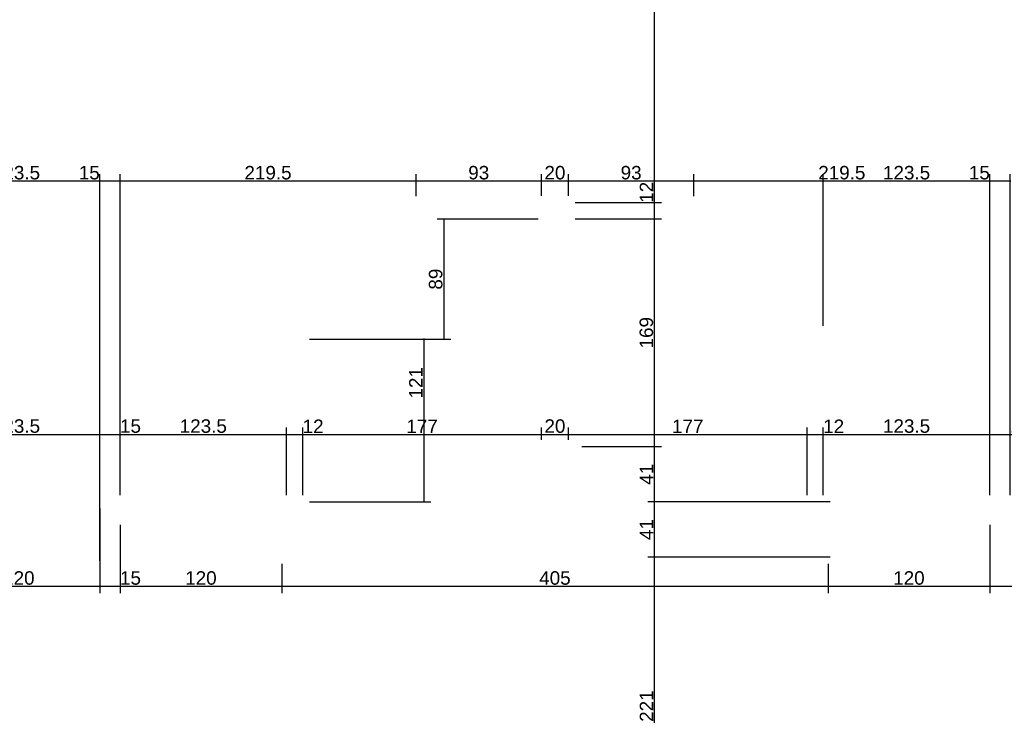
# Model space of a CAD drawing. Header units: millimetres. Extents: x 126553 to 403692, y -95821 to 38049.
# Tile 55 of 256: x 161480 to 162211, y -17840 to -17324. Entities that reach past the tile are written whole.
import ezdxf

# ---------------------------------------------------------------- set-up
doc = ezdxf.new("R2010")
doc.units = ezdxf.units.MM
doc.layers.add('11_wymiary', color=55, linetype='Continuous')
doc.layers.add('11_wymiary @ 50', color=55, linetype='Continuous')
doc.styles.add('11_RJ', font='arial.ttf')
doc.dimstyles.new('11_RJ (cc)', dxfattribs={"dimtxt": 0.2, "dimasz": 0.001, "dimexe": 0.1, "dimexo": 0.1, "dimgap": 0.02, "dimtad": 1, "dimdec": 1, "dimrnd": 0.5, "dimzin": 12, "dimdsep": 46, "dimtxsty": '11_RJ', "dimblk": 'OBLIQUE', "dimcen": 0, "dimdle": 0.01, "dimclrd": 256, "dimclre": 256, "dimclrt": 2, "dimazin": 3, "dimtfac": 1, "dimtdec": 1, "dimtofl": 0, "dimtmove": 0, "dimatfit": 3, "dimldrblk": 'DOT', "dimfxl": 1, "dimtolj": 1, "dimtzin": 13, "dimarcsym": 0})

# ---------------------------------------------------------------- blocks, each defined once
blk = doc.blocks.new('_Oblique')
at = {"color": 0, "linetype": 'ByBlock', "lineweight": -2}
blk.add_line((-0.5, -0.5), (0.5, 0.5), dxfattribs=at)
blk = doc.blocks.new('*D1680')
at = {"layer": '11_wymiary', "lineweight": -2, "transparency": 16777216}
for p, q in [((161415.87, -17631.67), (161540.37, -17631.67)), ((161416.37, -17725.51), (161416.37, -17626.67)), ((161539.87, -17725.51), (161539.87, -17626.67))]:
    blk.add_line(p, q, dxfattribs=at)
at = {"layer": 'Defpoints', "color": 0, "transparency": 16777216}
for p in [(161539.87, -17631.67), (161416.37, -17730.51), (161539.87, -17730.51)]:
    blk.add_point(p, dxfattribs=at)
at = {"layer": '11_wymiary', "lineweight": -2, "transparency": 16777216, "xscale": 0.05, "yscale": 0.05, "zscale": 0.05, "rotation": 180}
blk.add_blockref('_Oblique', (161416.37, -17631.67), dxfattribs=at)
at = {"layer": '11_wymiary', "lineweight": -2, "transparency": 16777216, "xscale": 0.05, "yscale": 0.05, "zscale": 0.05}
blk.add_blockref('_Oblique', (161539.87, -17631.67), dxfattribs=at)
at = {"layer": '11_wymiary', "color": 2, "transparency": 16777216, "insert": (161478.12, -17625.56), "char_height": 10, "attachment_point": 5, "style": '11_RJ'}
blk.add_mtext('\\A1;123.5', dxfattribs=at)
blk = doc.blocks.new('_Dot')
at = {"color": 0, "linetype": 'ByBlock', "lineweight": -2}
blk.add_line((-0.5, 0), (-1, 0), dxfattribs=at)
at = {"color": 0, "linetype": 'ByBlock', "const_width": 0.5}
blk.add_lwpolyline([(-0.25, 0, 1), (0.25, 0, 1)], format="xyb", close=True, dxfattribs=at)
blk = doc.blocks.new('*D1681')
at = {"layer": '11_wymiary', "lineweight": -2, "transparency": 16777216}
for p, q in [((161539.37, -17631.67), (161554.87, -17631.67)), ((161539.87, -17725.51), (161539.87, -17626.67)), ((161554.87, -17676.74), (161554.87, -17626.67)), ((161554.87, -17631.67), (161570.38, -17631.67))]:
    blk.add_line(p, q, dxfattribs=at)
at = {"layer": 'Defpoints', "color": 0, "transparency": 16777216}
for p in [(161554.87, -17631.67), (161554.87, -17681.74), (161539.87, -17730.51)]:
    blk.add_point(p, dxfattribs=at)
at = {"layer": '11_wymiary', "lineweight": -2, "transparency": 16777216, "xscale": 0.05, "yscale": 0.05, "zscale": 0.05, "rotation": 180}
blk.add_blockref('_Oblique', (161539.87, -17631.67), dxfattribs=at)
at = {"layer": '11_wymiary', "lineweight": -2, "transparency": 16777216, "xscale": 0.05, "yscale": 0.05, "zscale": 0.05}
blk.add_blockref('_Oblique', (161554.87, -17631.67), dxfattribs=at)
at = {"layer": '11_wymiary', "color": 2, "transparency": 16777216, "insert": (161562.65, -17625.56), "char_height": 10, "attachment_point": 5, "style": '11_RJ'}
blk.add_mtext('\\A1;15', dxfattribs=at)
blk = doc.blocks.new('*D1682')
at = {"layer": '11_wymiary', "lineweight": -2, "transparency": 16777216}
for p, q in [((161554.37, -17631.67), (161678.87, -17631.67)), ((161554.87, -17676.74), (161554.87, -17626.67)), ((161678.37, -17676.74), (161678.37, -17626.67))]:
    blk.add_line(p, q, dxfattribs=at)
at = {"layer": 'Defpoints', "color": 0, "transparency": 16777216}
for p in [(161678.37, -17631.67), (161554.87, -17681.74), (161678.37, -17681.74)]:
    blk.add_point(p, dxfattribs=at)
at = {"layer": '11_wymiary', "lineweight": -2, "transparency": 16777216, "xscale": 0.05, "yscale": 0.05, "zscale": 0.05, "rotation": 180}
blk.add_blockref('_Oblique', (161554.87, -17631.67), dxfattribs=at)
at = {"layer": '11_wymiary', "lineweight": -2, "transparency": 16777216, "xscale": 0.05, "yscale": 0.05, "zscale": 0.05}
blk.add_blockref('_Oblique', (161678.37, -17631.67), dxfattribs=at)
at = {"layer": '11_wymiary', "color": 2, "transparency": 16777216, "insert": (161616.62, -17625.56), "char_height": 10, "attachment_point": 5, "style": '11_RJ'}
blk.add_mtext('\\A1;123.5', dxfattribs=at)
blk = doc.blocks.new('*D1683')
at = {"layer": '11_wymiary', "lineweight": -2, "transparency": 16777216}
for p, q in [((161677.87, -17631.67), (161690.37, -17631.67)), ((161678.37, -17676.74), (161678.37, -17626.67)), ((161690.37, -17676.74), (161690.37, -17626.67)), ((161690.37, -17631.67), (161705.7, -17631.67))]:
    blk.add_line(p, q, dxfattribs=at)
at = {"layer": 'Defpoints', "color": 0, "transparency": 16777216}
for p in [(161690.37, -17631.67), (161678.37, -17681.74), (161690.37, -17681.74)]:
    blk.add_point(p, dxfattribs=at)
at = {"layer": '11_wymiary', "lineweight": -2, "transparency": 16777216, "xscale": 0.05, "yscale": 0.05, "zscale": 0.05, "rotation": 180}
blk.add_blockref('_Oblique', (161678.37, -17631.67), dxfattribs=at)
at = {"layer": '11_wymiary', "lineweight": -2, "transparency": 16777216, "xscale": 0.05, "yscale": 0.05, "zscale": 0.05}
blk.add_blockref('_Oblique', (161690.37, -17631.67), dxfattribs=at)
at = {"layer": '11_wymiary', "color": 2, "transparency": 16777216, "insert": (161698.06, -17625.65), "char_height": 10, "attachment_point": 5, "style": '11_RJ'}
blk.add_mtext('\\A1;12', dxfattribs=at)
blk = doc.blocks.new('*D1684')
at = {"layer": '11_wymiary', "lineweight": -2, "transparency": 16777216}
for p, q in [((161886.87, -17631.67), (162064.87, -17631.67)), ((161887.37, -17635.74), (161887.37, -17626.67)), ((162064.37, -17676.74), (162064.37, -17626.67))]:
    blk.add_line(p, q, dxfattribs=at)
at = {"layer": 'Defpoints', "color": 0, "transparency": 16777216}
for p in [(162064.37, -17631.67), (161887.37, -17640.74), (162064.37, -17681.74)]:
    blk.add_point(p, dxfattribs=at)
at = {"layer": '11_wymiary', "lineweight": -2, "transparency": 16777216, "xscale": 0.05, "yscale": 0.05, "zscale": 0.05, "rotation": 180}
blk.add_blockref('_Oblique', (161887.37, -17631.67), dxfattribs=at)
at = {"layer": '11_wymiary', "lineweight": -2, "transparency": 16777216, "xscale": 0.05, "yscale": 0.05, "zscale": 0.05}
blk.add_blockref('_Oblique', (162064.37, -17631.67), dxfattribs=at)
at = {"layer": '11_wymiary', "color": 2, "transparency": 16777216, "insert": (161975.87, -17625.65), "char_height": 10, "attachment_point": 5, "style": '11_RJ'}
blk.add_mtext('\\A1;177', dxfattribs=at)
blk = doc.blocks.new('*D1685')
at = {"layer": '11_wymiary', "lineweight": -2, "transparency": 16777216}
for p, q in [((162063.87, -17631.67), (162076.37, -17631.67)), ((162064.37, -17676.74), (162064.37, -17626.67)), ((162076.37, -17676.74), (162076.37, -17626.67)), ((162076.37, -17631.67), (162091.7, -17631.67))]:
    blk.add_line(p, q, dxfattribs=at)
at = {"layer": 'Defpoints', "color": 0, "transparency": 16777216}
for p in [(162076.37, -17631.67), (162064.37, -17681.74), (162076.37, -17681.74)]:
    blk.add_point(p, dxfattribs=at)
at = {"layer": '11_wymiary', "lineweight": -2, "transparency": 16777216, "xscale": 0.05, "yscale": 0.05, "zscale": 0.05, "rotation": 180}
blk.add_blockref('_Oblique', (162064.37, -17631.67), dxfattribs=at)
at = {"layer": '11_wymiary', "lineweight": -2, "transparency": 16777216, "xscale": 0.05, "yscale": 0.05, "zscale": 0.05}
blk.add_blockref('_Oblique', (162076.37, -17631.67), dxfattribs=at)
at = {"layer": '11_wymiary', "color": 2, "transparency": 16777216, "insert": (162084.06, -17625.65), "char_height": 10, "attachment_point": 5, "style": '11_RJ'}
blk.add_mtext('\\A1;12', dxfattribs=at)
blk = doc.blocks.new('*D1686')
at = {"layer": '11_wymiary', "lineweight": -2, "transparency": 16777216}
for p, q in [((162075.87, -17631.67), (162200.37, -17631.67)), ((162076.37, -17676.74), (162076.37, -17626.67)), ((162199.87, -17676.74), (162199.87, -17626.67))]:
    blk.add_line(p, q, dxfattribs=at)
at = {"layer": 'Defpoints', "color": 0, "transparency": 16777216}
for p in [(162199.87, -17631.67), (162076.37, -17681.74), (162199.87, -17681.74)]:
    blk.add_point(p, dxfattribs=at)
at = {"layer": '11_wymiary', "lineweight": -2, "transparency": 16777216, "xscale": 0.05, "yscale": 0.05, "zscale": 0.05, "rotation": 180}
blk.add_blockref('_Oblique', (162076.37, -17631.67), dxfattribs=at)
at = {"layer": '11_wymiary', "lineweight": -2, "transparency": 16777216, "xscale": 0.05, "yscale": 0.05, "zscale": 0.05}
blk.add_blockref('_Oblique', (162199.87, -17631.67), dxfattribs=at)
at = {"layer": '11_wymiary', "color": 2, "transparency": 16777216, "insert": (162138.12, -17625.56), "char_height": 10, "attachment_point": 5, "style": '11_RJ'}
blk.add_mtext('\\A1;123.5', dxfattribs=at)
blk = doc.blocks.new('*D1687')
at = {"layer": '11_wymiary', "lineweight": -2, "transparency": 16777216}
for p, q in [((162199.37, -17631.67), (162214.87, -17631.67)), ((162199.87, -17676.74), (162199.87, -17626.67)), ((162214.87, -17676.74), (162214.87, -17626.67)), ((162214.87, -17631.67), (162230.38, -17631.67))]:
    blk.add_line(p, q, dxfattribs=at)
at = {"layer": 'Defpoints', "color": 0, "transparency": 16777216}
for p in [(162214.87, -17631.67), (162199.87, -17681.74), (162214.87, -17681.74)]:
    blk.add_point(p, dxfattribs=at)
at = {"layer": '11_wymiary', "lineweight": -2, "transparency": 16777216, "xscale": 0.05, "yscale": 0.05, "zscale": 0.05, "rotation": 180}
blk.add_blockref('_Oblique', (162199.87, -17631.67), dxfattribs=at)
at = {"layer": '11_wymiary', "lineweight": -2, "transparency": 16777216, "xscale": 0.05, "yscale": 0.05, "zscale": 0.05}
blk.add_blockref('_Oblique', (162214.87, -17631.67), dxfattribs=at)
at = {"layer": '11_wymiary', "color": 2, "transparency": 16777216, "insert": (162222.65, -17625.56), "char_height": 10, "attachment_point": 5, "style": '11_RJ'}
blk.add_mtext('\\A1;15', dxfattribs=at)
blk = doc.blocks.new('*D794')
at = {"layer": '11_wymiary', "lineweight": -2, "transparency": 16777216}
for p, q in [((161539.87, -17686.74), (161539.87, -17749.36)), ((161419.87, -17727.74), (161419.87, -17749.36)), ((161419.37, -17744.36), (161540.37, -17744.36))]:
    blk.add_line(p, q, dxfattribs=at)
at = {"layer": 'Defpoints', "color": 0, "transparency": 16777216}
for p in [(161539.87, -17681.74), (161419.87, -17722.74), (161539.87, -17744.36)]:
    blk.add_point(p, dxfattribs=at)
at = {"layer": '11_wymiary', "lineweight": -2, "transparency": 16777216, "xscale": 0.05, "yscale": 0.05, "zscale": 0.05, "rotation": 180}
blk.add_blockref('_Oblique', (161419.87, -17744.36), dxfattribs=at)
at = {"layer": '11_wymiary', "lineweight": -2, "transparency": 16777216, "xscale": 0.05, "yscale": 0.05, "zscale": 0.05}
blk.add_blockref('_Oblique', (161539.87, -17744.36), dxfattribs=at)
at = {"layer": '11_wymiary', "color": 2, "transparency": 16777216, "insert": (161479.87, -17738.25), "char_height": 10, "attachment_point": 5, "style": '11_RJ'}
blk.add_mtext('\\A1;120', dxfattribs=at)
blk = doc.blocks.new('*D795')
at = {"layer": '11_wymiary', "lineweight": -2, "transparency": 16777216}
for p, q in [((161539.87, -17686.74), (161539.87, -17749.36)), ((161554.87, -17698.74), (161554.87, -17749.36)), ((161539.37, -17744.36), (161554.87, -17744.36)), ((161554.87, -17744.36), (161570.38, -17744.36))]:
    blk.add_line(p, q, dxfattribs=at)
at = {"layer": 'Defpoints', "color": 0, "transparency": 16777216}
for p in [(161539.87, -17681.74), (161554.87, -17693.74), (161554.87, -17744.36)]:
    blk.add_point(p, dxfattribs=at)
at = {"layer": '11_wymiary', "lineweight": -2, "transparency": 16777216, "xscale": 0.05, "yscale": 0.05, "zscale": 0.05, "rotation": 180}
blk.add_blockref('_Oblique', (161539.87, -17744.36), dxfattribs=at)
at = {"layer": '11_wymiary', "lineweight": -2, "transparency": 16777216, "xscale": 0.05, "yscale": 0.05, "zscale": 0.05}
blk.add_blockref('_Oblique', (161554.87, -17744.36), dxfattribs=at)
at = {"layer": '11_wymiary', "color": 2, "transparency": 16777216, "insert": (161562.65, -17738.25), "char_height": 10, "attachment_point": 5, "style": '11_RJ'}
blk.add_mtext('\\A1;15', dxfattribs=at)
blk = doc.blocks.new('*D796')
at = {"layer": '11_wymiary', "lineweight": -2, "transparency": 16777216}
for p, q in [((161554.87, -17698.74), (161554.87, -17749.36)), ((161674.87, -17727.74), (161674.87, -17749.36)), ((161554.37, -17744.36), (161675.37, -17744.36))]:
    blk.add_line(p, q, dxfattribs=at)
at = {"layer": 'Defpoints', "color": 0, "transparency": 16777216}
for p in [(161554.87, -17693.74), (161674.87, -17722.74), (161674.87, -17744.36)]:
    blk.add_point(p, dxfattribs=at)
at = {"layer": '11_wymiary', "lineweight": -2, "transparency": 16777216, "xscale": 0.05, "yscale": 0.05, "zscale": 0.05, "rotation": 180}
blk.add_blockref('_Oblique', (161554.87, -17744.36), dxfattribs=at)
at = {"layer": '11_wymiary', "lineweight": -2, "transparency": 16777216, "xscale": 0.05, "yscale": 0.05, "zscale": 0.05}
blk.add_blockref('_Oblique', (161674.87, -17744.36), dxfattribs=at)
at = {"layer": '11_wymiary', "color": 2, "transparency": 16777216, "insert": (161614.87, -17738.25), "char_height": 10, "attachment_point": 5, "style": '11_RJ'}
blk.add_mtext('\\A1;120', dxfattribs=at)
blk = doc.blocks.new('*D797')
at = {"layer": '11_wymiary', "lineweight": -2, "transparency": 16777216}
for p, q in [((161674.87, -17727.74), (161674.87, -17749.36)), ((162079.87, -17727.74), (162079.87, -17749.36)), ((161674.37, -17744.36), (162080.37, -17744.36))]:
    blk.add_line(p, q, dxfattribs=at)
at = {"layer": 'Defpoints', "color": 0, "transparency": 16777216}
for p in [(161674.87, -17722.74), (162079.87, -17722.74), (162079.87, -17744.36)]:
    blk.add_point(p, dxfattribs=at)
at = {"layer": '11_wymiary', "lineweight": -2, "transparency": 16777216, "xscale": 0.05, "yscale": 0.05, "zscale": 0.05, "rotation": 180}
blk.add_blockref('_Oblique', (161674.87, -17744.36), dxfattribs=at)
at = {"layer": '11_wymiary', "lineweight": -2, "transparency": 16777216, "xscale": 0.05, "yscale": 0.05, "zscale": 0.05}
blk.add_blockref('_Oblique', (162079.87, -17744.36), dxfattribs=at)
at = {"layer": '11_wymiary', "color": 2, "transparency": 16777216, "insert": (161877.37, -17738.25), "char_height": 10, "attachment_point": 5, "style": '11_RJ'}
blk.add_mtext('\\A1;405', dxfattribs=at)
blk = doc.blocks.new('*D798')
at = {"layer": '11_wymiary', "lineweight": -2, "transparency": 16777216}
for p, q in [((162199.87, -17698.74), (162199.87, -17749.36)), ((162079.87, -17727.74), (162079.87, -17749.36)), ((162079.37, -17744.36), (162200.37, -17744.36))]:
    blk.add_line(p, q, dxfattribs=at)
at = {"layer": 'Defpoints', "color": 0, "transparency": 16777216}
for p in [(162199.87, -17693.74), (162079.87, -17722.74), (162199.87, -17744.36)]:
    blk.add_point(p, dxfattribs=at)
at = {"layer": '11_wymiary', "lineweight": -2, "transparency": 16777216, "xscale": 0.05, "yscale": 0.05, "zscale": 0.05, "rotation": 180}
blk.add_blockref('_Oblique', (162079.87, -17744.36), dxfattribs=at)
at = {"layer": '11_wymiary', "lineweight": -2, "transparency": 16777216, "xscale": 0.05, "yscale": 0.05, "zscale": 0.05}
blk.add_blockref('_Oblique', (162199.87, -17744.36), dxfattribs=at)
at = {"layer": '11_wymiary', "color": 2, "transparency": 16777216, "insert": (162139.87, -17738.25), "char_height": 10, "attachment_point": 5, "style": '11_RJ'}
blk.add_mtext('\\A1;120', dxfattribs=at)
blk = doc.blocks.new('*D799')
at = {"layer": '11_wymiary', "lineweight": -2, "transparency": 16777216}
for p, q in [((162199.87, -17698.74), (162199.87, -17749.36)), ((162217.37, -17698.74), (162217.37, -17749.36)), ((162199.37, -17744.36), (162217.37, -17744.36)), ((162217.37, -17744.36), (162244.53, -17744.36))]:
    blk.add_line(p, q, dxfattribs=at)
at = {"layer": 'Defpoints', "color": 0, "transparency": 16777216}
for p in [(162199.87, -17693.74), (162217.37, -17693.74), (162217.37, -17744.36)]:
    blk.add_point(p, dxfattribs=at)
at = {"layer": '11_wymiary', "lineweight": -2, "transparency": 16777216, "xscale": 0.05, "yscale": 0.05, "zscale": 0.05, "rotation": 180}
blk.add_blockref('_Oblique', (162199.87, -17744.36), dxfattribs=at)
at = {"layer": '11_wymiary', "lineweight": -2, "transparency": 16777216, "xscale": 0.05, "yscale": 0.05, "zscale": 0.05}
blk.add_blockref('_Oblique', (162217.37, -17744.36), dxfattribs=at)
at = {"layer": '11_wymiary', "color": 2, "transparency": 16777216, "insert": (162230.97, -17738.25), "char_height": 10, "attachment_point": 5, "style": '11_RJ'}
blk.add_mtext('\\A1;17.5', dxfattribs=at)
blk = doc.blocks.new('*D1053')
at = {"layer": '11_wymiary', "lineweight": -2, "transparency": 16777216}
for p, q in [((162081.37, -17722.74), (161946.32, -17722.74)), ((161951.32, -17944.24), (161951.32, -17722.24)), ((161975.57, -17943.74), (161946.32, -17943.74))]:
    blk.add_line(p, q, dxfattribs=at)
at = {"layer": 'Defpoints', "color": 0, "transparency": 16777216}
for p in [(161951.32, -17722.74), (162086.37, -17722.74), (161980.57, -17943.74)]:
    blk.add_point(p, dxfattribs=at)
at = {"layer": '11_wymiary', "lineweight": -2, "transparency": 16777216, "xscale": 0.05, "yscale": 0.05, "zscale": 0.05}
for p, rotation in [((161951.32, -17722.74), 90), ((161951.32, -17943.74), 270)]:
    blk.add_blockref('_Oblique', p, dxfattribs=dict(at, rotation=rotation))
at = {"layer": '11_wymiary', "color": 2, "transparency": 16777216, "insert": (161945.3, -17833.24), "char_height": 10, "attachment_point": 5, "rotation": 90, "style": '11_RJ'}
blk.add_mtext('\\A1;221', dxfattribs=at)
blk = doc.blocks.new('*D1054')
at = {"layer": '11_wymiary', "lineweight": -2, "transparency": 16777216}
for p, q in [((162081.37, -17681.74), (161946.32, -17681.74)), ((161951.32, -17723.24), (161951.32, -17681.24)), ((162081.37, -17722.74), (161946.32, -17722.74))]:
    blk.add_line(p, q, dxfattribs=at)
at = {"layer": 'Defpoints', "color": 0, "transparency": 16777216}
for p in [(161951.32, -17681.74), (162086.37, -17681.74), (162086.37, -17722.74)]:
    blk.add_point(p, dxfattribs=at)
at = {"layer": '11_wymiary', "lineweight": -2, "transparency": 16777216, "xscale": 0.05, "yscale": 0.05, "zscale": 0.05}
for p, rotation in [((161951.32, -17681.74), 90), ((161951.32, -17722.74), 270)]:
    blk.add_blockref('_Oblique', p, dxfattribs=dict(at, rotation=rotation))
at = {"layer": '11_wymiary', "color": 2, "transparency": 16777216, "insert": (161945.3, -17702.24), "char_height": 10, "attachment_point": 5, "rotation": 90, "style": '11_RJ'}
blk.add_mtext('\\A1;41', dxfattribs=at)
blk = doc.blocks.new('*D1055')
at = {"layer": '11_wymiary', "lineweight": -2, "transparency": 16777216}
for p, q in [((161897.37, -17640.74), (161956.32, -17640.74)), ((161951.32, -17682.24), (161951.32, -17640.24)), ((162081.37, -17681.74), (161946.32, -17681.74))]:
    blk.add_line(p, q, dxfattribs=at)
at = {"layer": 'Defpoints', "color": 0, "transparency": 16777216}
for p in [(161892.37, -17640.74), (161951.32, -17640.74), (162086.37, -17681.74)]:
    blk.add_point(p, dxfattribs=at)
at = {"layer": '11_wymiary', "lineweight": -2, "transparency": 16777216, "xscale": 0.05, "yscale": 0.05, "zscale": 0.05}
for p, rotation in [((161951.32, -17640.74), 90), ((161951.32, -17681.74), 270)]:
    blk.add_blockref('_Oblique', p, dxfattribs=dict(at, rotation=rotation))
at = {"layer": '11_wymiary', "color": 2, "transparency": 16777216, "insert": (161945.3, -17661.24), "char_height": 10, "attachment_point": 5, "rotation": 90, "style": '11_RJ'}
blk.add_mtext('\\A1;41', dxfattribs=at)
blk = doc.blocks.new('*D1056')
at = {"layer": '11_wymiary', "lineweight": -2, "transparency": 16777216}
for p, q in [((161951.32, -17641.24), (161951.32, -17471.24)), ((161892.37, -17471.74), (161956.32, -17471.74)), ((161897.37, -17640.74), (161956.32, -17640.74))]:
    blk.add_line(p, q, dxfattribs=at)
at = {"layer": 'Defpoints', "color": 0, "transparency": 16777216}
for p in [(161887.37, -17471.74), (161951.32, -17471.74), (161892.37, -17640.74)]:
    blk.add_point(p, dxfattribs=at)
at = {"layer": '11_wymiary', "lineweight": -2, "transparency": 16777216, "xscale": 0.05, "yscale": 0.05, "zscale": 0.05}
for p, rotation in [((161951.32, -17471.74), 90), ((161951.32, -17640.74), 270)]:
    blk.add_blockref('_Oblique', p, dxfattribs=dict(at, rotation=rotation))
at = {"layer": '11_wymiary', "color": 2, "transparency": 16777216, "insert": (161945.21, -17556.24), "char_height": 10, "attachment_point": 5, "rotation": 90, "style": '11_RJ'}
blk.add_mtext('\\A1;169', dxfattribs=at)
blk = doc.blocks.new('*D1057')
at = {"layer": '11_wymiary', "lineweight": -2, "transparency": 16777216}
for p, q in [((161951.32, -17459.74), (161951.32, -17444.41)), ((161892.37, -17459.74), (161956.32, -17459.74)), ((161951.32, -17472.24), (161951.32, -17459.74)), ((161892.37, -17471.74), (161956.32, -17471.74))]:
    blk.add_line(p, q, dxfattribs=at)
at = {"layer": 'Defpoints', "color": 0, "transparency": 16777216}
for p in [(161887.37, -17459.74), (161951.32, -17459.74), (161887.37, -17471.74)]:
    blk.add_point(p, dxfattribs=at)
at = {"layer": '11_wymiary', "lineweight": -2, "transparency": 16777216, "xscale": 0.05, "yscale": 0.05, "zscale": 0.05}
for p, rotation in [((161951.32, -17459.74), 90), ((161951.32, -17471.74), 270)]:
    blk.add_blockref('_Oblique', p, dxfattribs=dict(at, rotation=rotation))
at = {"layer": '11_wymiary', "color": 2, "transparency": 16777216, "insert": (161945.3, -17452.05), "char_height": 10, "attachment_point": 5, "rotation": 90, "style": '11_RJ'}
blk.add_mtext('\\A1;12', dxfattribs=at)
blk = doc.blocks.new('*D1058')
at = {"layer": '11_wymiary', "lineweight": -2, "transparency": 16777216}
for p, q in [((161897.37, -17090.74), (161956.32, -17090.74)), ((161951.32, -17460.24), (161951.32, -17090.24)), ((161892.37, -17459.74), (161956.32, -17459.74))]:
    blk.add_line(p, q, dxfattribs=at)
at = {"layer": 'Defpoints', "color": 0, "transparency": 16777216}
for p in [(161892.37, -17090.74), (161951.32, -17090.74), (161887.37, -17459.74)]:
    blk.add_point(p, dxfattribs=at)
at = {"layer": '11_wymiary', "lineweight": -2, "transparency": 16777216, "xscale": 0.05, "yscale": 0.05, "zscale": 0.05}
for p, rotation in [((161951.32, -17090.74), 90), ((161951.32, -17459.74), 270)]:
    blk.add_blockref('_Oblique', p, dxfattribs=dict(at, rotation=rotation))
at = {"layer": '11_wymiary', "color": 2, "transparency": 16777216, "insert": (161945.21, -17275.24), "char_height": 10, "attachment_point": 5, "rotation": 90, "style": '11_RJ'}
blk.add_mtext('\\A1;369', dxfattribs=at)
blk = doc.blocks.new('*D1117')
at = {"layer": '11_wymiary', "lineweight": -2, "transparency": 16777216}
for p, q in [((162199.87, -17676.74), (162199.87, -17438.7)), ((162214.87, -17676.74), (162214.87, -17438.7)), ((162199.87, -17443.7), (162184.36, -17443.7)), ((162215.37, -17443.7), (162199.87, -17443.7))]:
    blk.add_line(p, q, dxfattribs=at)
at = {"layer": 'Defpoints', "color": 0, "transparency": 16777216}
for p in [(162199.87, -17443.7), (162199.87, -17681.74), (162214.87, -17681.74)]:
    blk.add_point(p, dxfattribs=at)
at = {"layer": '11_wymiary', "lineweight": -2, "transparency": 16777216, "xscale": 0.05, "yscale": 0.05, "zscale": 0.05, "rotation": 180}
blk.add_blockref('_Oblique', (162199.87, -17443.7), dxfattribs=at)
at = {"layer": '11_wymiary', "lineweight": -2, "transparency": 16777216, "xscale": 0.05, "yscale": 0.05, "zscale": 0.05}
blk.add_blockref('_Oblique', (162214.87, -17443.7), dxfattribs=at)
at = {"layer": '11_wymiary', "color": 2, "transparency": 16777216, "insert": (162192.09, -17437.59), "char_height": 10, "attachment_point": 5, "style": '11_RJ'}
blk.add_mtext('\\A1;15', dxfattribs=at)
blk = doc.blocks.new('*D1118')
at = {"layer": '11_wymiary', "lineweight": -2, "transparency": 16777216}
for p, q in [((161887.37, -17454.74), (161887.37, -17438.7)), ((161980.37, -17455.02), (161980.37, -17438.7)), ((161980.87, -17443.7), (161886.87, -17443.7))]:
    blk.add_line(p, q, dxfattribs=at)
at = {"layer": 'Defpoints', "color": 0, "transparency": 16777216}
for p in [(161887.37, -17443.7), (161887.37, -17459.74), (161980.37, -17460.02)]:
    blk.add_point(p, dxfattribs=at)
at = {"layer": '11_wymiary', "lineweight": -2, "transparency": 16777216, "xscale": 0.05, "yscale": 0.05, "zscale": 0.05, "rotation": 180}
blk.add_blockref('_Oblique', (161887.37, -17443.7), dxfattribs=at)
at = {"layer": '11_wymiary', "lineweight": -2, "transparency": 16777216, "xscale": 0.05, "yscale": 0.05, "zscale": 0.05}
blk.add_blockref('_Oblique', (161980.37, -17443.7), dxfattribs=at)
at = {"layer": '11_wymiary', "color": 2, "transparency": 16777216, "insert": (161933.87, -17437.59), "char_height": 10, "attachment_point": 5, "style": '11_RJ'}
blk.add_mtext('\\A1;93', dxfattribs=at)
blk = doc.blocks.new('*D1119')
at = {"layer": '11_wymiary', "lineweight": -2, "transparency": 16777216}
for p, q in [((161867.37, -17454.74), (161867.37, -17438.7)), ((161887.37, -17454.74), (161887.37, -17438.7)), ((161887.87, -17443.7), (161866.87, -17443.7))]:
    blk.add_line(p, q, dxfattribs=at)
at = {"layer": 'Defpoints', "color": 0, "transparency": 16777216}
for p in [(161867.37, -17443.7), (161867.37, -17459.74), (161887.37, -17459.74)]:
    blk.add_point(p, dxfattribs=at)
at = {"layer": '11_wymiary', "lineweight": -2, "transparency": 16777216, "xscale": 0.05, "yscale": 0.05, "zscale": 0.05, "rotation": 180}
blk.add_blockref('_Oblique', (161867.37, -17443.7), dxfattribs=at)
at = {"layer": '11_wymiary', "lineweight": -2, "transparency": 16777216, "xscale": 0.05, "yscale": 0.05, "zscale": 0.05}
blk.add_blockref('_Oblique', (161887.37, -17443.7), dxfattribs=at)
at = {"layer": '11_wymiary', "color": 2, "transparency": 16777216, "insert": (161877.37, -17437.59), "char_height": 10, "attachment_point": 5, "style": '11_RJ'}
blk.add_mtext('\\A1;20', dxfattribs=at)
blk = doc.blocks.new('*D1120')
at = {"layer": '11_wymiary', "lineweight": -2, "transparency": 16777216}
for p, q in [((161774.37, -17455.02), (161774.37, -17438.7)), ((161867.37, -17454.74), (161867.37, -17438.7)), ((161867.87, -17443.7), (161773.87, -17443.7))]:
    blk.add_line(p, q, dxfattribs=at)
at = {"layer": 'Defpoints', "color": 0, "transparency": 16777216}
for p in [(161774.37, -17443.7), (161774.37, -17460.02), (161867.37, -17459.74)]:
    blk.add_point(p, dxfattribs=at)
at = {"layer": '11_wymiary', "lineweight": -2, "transparency": 16777216, "xscale": 0.05, "yscale": 0.05, "zscale": 0.05, "rotation": 180}
blk.add_blockref('_Oblique', (161774.37, -17443.7), dxfattribs=at)
at = {"layer": '11_wymiary', "lineweight": -2, "transparency": 16777216, "xscale": 0.05, "yscale": 0.05, "zscale": 0.05}
blk.add_blockref('_Oblique', (161867.37, -17443.7), dxfattribs=at)
at = {"layer": '11_wymiary', "color": 2, "transparency": 16777216, "insert": (161820.87, -17437.59), "char_height": 10, "attachment_point": 5, "style": '11_RJ'}
blk.add_mtext('\\A1;93', dxfattribs=at)
blk = doc.blocks.new('*D1121')
at = {"layer": '11_wymiary', "lineweight": -2, "transparency": 16777216}
for p, q in [((161554.87, -17676.74), (161554.87, -17438.7)), ((161774.37, -17455.02), (161774.37, -17438.7)), ((161774.87, -17443.7), (161554.37, -17443.7))]:
    blk.add_line(p, q, dxfattribs=at)
at = {"layer": 'Defpoints', "color": 0, "transparency": 16777216}
for p in [(161554.87, -17443.7), (161774.37, -17460.02), (161554.87, -17681.74)]:
    blk.add_point(p, dxfattribs=at)
at = {"layer": '11_wymiary', "lineweight": -2, "transparency": 16777216, "xscale": 0.05, "yscale": 0.05, "zscale": 0.05, "rotation": 180}
blk.add_blockref('_Oblique', (161554.87, -17443.7), dxfattribs=at)
at = {"layer": '11_wymiary', "lineweight": -2, "transparency": 16777216, "xscale": 0.05, "yscale": 0.05, "zscale": 0.05}
blk.add_blockref('_Oblique', (161774.37, -17443.7), dxfattribs=at)
at = {"layer": '11_wymiary', "color": 2, "transparency": 16777216, "insert": (161664.62, -17437.59), "char_height": 10, "attachment_point": 5, "style": '11_RJ'}
blk.add_mtext('\\A1;219.5', dxfattribs=at)
blk = doc.blocks.new('*D1122')
at = {"layer": '11_wymiary', "lineweight": -2, "transparency": 16777216}
for p, q in [((161539.87, -17676.74), (161539.87, -17438.7)), ((161554.87, -17676.74), (161554.87, -17438.7)), ((161539.87, -17443.7), (161524.36, -17443.7)), ((161555.37, -17443.7), (161539.87, -17443.7))]:
    blk.add_line(p, q, dxfattribs=at)
at = {"layer": 'Defpoints', "color": 0, "transparency": 16777216}
for p in [(161539.87, -17443.7), (161539.87, -17681.74), (161554.87, -17681.74)]:
    blk.add_point(p, dxfattribs=at)
at = {"layer": '11_wymiary', "lineweight": -2, "transparency": 16777216, "xscale": 0.05, "yscale": 0.05, "zscale": 0.05, "rotation": 180}
blk.add_blockref('_Oblique', (161539.87, -17443.7), dxfattribs=at)
at = {"layer": '11_wymiary', "lineweight": -2, "transparency": 16777216, "xscale": 0.05, "yscale": 0.05, "zscale": 0.05}
blk.add_blockref('_Oblique', (161554.87, -17443.7), dxfattribs=at)
at = {"layer": '11_wymiary', "color": 2, "transparency": 16777216, "insert": (161532.09, -17437.59), "char_height": 10, "attachment_point": 5, "style": '11_RJ'}
blk.add_mtext('\\A1;15', dxfattribs=at)
blk = doc.blocks.new('*D1129')
at = {"layer": '11_wymiary', "lineweight": -2, "transparency": 16777216}
for p, q in [((161416.37, -17551.02), (161416.37, -17438.7)), ((161539.87, -17676.74), (161539.87, -17438.7)), ((161540.37, -17443.7), (161415.87, -17443.7))]:
    blk.add_line(p, q, dxfattribs=at)
at = {"layer": 'Defpoints', "color": 0, "transparency": 16777216}
for p in [(161416.37, -17443.7), (161416.37, -17556.02), (161539.87, -17681.74)]:
    blk.add_point(p, dxfattribs=at)
at = {"layer": '11_wymiary', "lineweight": -2, "transparency": 16777216, "xscale": 0.05, "yscale": 0.05, "zscale": 0.05, "rotation": 180}
blk.add_blockref('_Oblique', (161416.37, -17443.7), dxfattribs=at)
at = {"layer": '11_wymiary', "lineweight": -2, "transparency": 16777216, "xscale": 0.05, "yscale": 0.05, "zscale": 0.05}
blk.add_blockref('_Oblique', (161539.87, -17443.7), dxfattribs=at)
at = {"layer": '11_wymiary', "color": 2, "transparency": 16777216, "insert": (161478.12, -17437.59), "char_height": 10, "attachment_point": 5, "style": '11_RJ'}
blk.add_mtext('\\A1;123.5', dxfattribs=at)
blk = doc.blocks.new('*D1155')
at = {"layer": '11_wymiary', "lineweight": -2, "transparency": 16777216}
for p, q in [((161795.08, -17471.52), (161795.08, -17561.49)), ((161864.87, -17472.02), (161790.08, -17472.02)), ((161695.37, -17560.99), (161800.08, -17560.99))]:
    blk.add_line(p, q, dxfattribs=at)
at = {"layer": 'Defpoints', "color": 0, "transparency": 16777216}
for p in [(161869.87, -17472.02), (161690.37, -17560.99), (161795.08, -17560.99)]:
    blk.add_point(p, dxfattribs=at)
at = {"layer": '11_wymiary', "lineweight": -2, "transparency": 16777216, "xscale": 0.05, "yscale": 0.05, "zscale": 0.05}
for p, rotation in [((161795.08, -17472.02), 90), ((161795.08, -17560.99), 270)]:
    blk.add_blockref('_Oblique', p, dxfattribs=dict(at, rotation=rotation))
at = {"layer": '11_wymiary', "color": 2, "transparency": 16777216, "insert": (161788.97, -17516.51), "char_height": 10, "attachment_point": 5, "rotation": 90, "style": '11_RJ'}
blk.add_mtext('\\A1;89', dxfattribs=at)
blk = doc.blocks.new('*D1156')
at = {"layer": '11_wymiary', "lineweight": -2, "transparency": 16777216}
for p, q in [((161695.37, -17560.99), (161785.27, -17560.99)), ((161780.27, -17560.49), (161780.27, -17682.24)), ((161695.37, -17681.74), (161785.27, -17681.74))]:
    blk.add_line(p, q, dxfattribs=at)
at = {"layer": 'Defpoints', "color": 0, "transparency": 16777216}
for p in [(161690.37, -17560.99), (161690.37, -17681.74), (161780.27, -17681.74)]:
    blk.add_point(p, dxfattribs=at)
at = {"layer": '11_wymiary', "lineweight": -2, "transparency": 16777216, "xscale": 0.05, "yscale": 0.05, "zscale": 0.05}
for p, rotation in [((161780.27, -17560.99), 90), ((161780.27, -17681.74), 270)]:
    blk.add_blockref('_Oblique', p, dxfattribs=dict(at, rotation=rotation))
at = {"layer": '11_wymiary', "color": 2, "transparency": 16777216, "insert": (161774.25, -17593.41), "char_height": 10, "attachment_point": 5, "rotation": 90, "style": '11_RJ'}
blk.add_mtext('\\A1;121', dxfattribs=at)
blk = doc.blocks.new('*D1157')
at = {"layer": '11_wymiary', "lineweight": -2, "transparency": 16777216}
for p, q in [((161980.37, -17455.02), (161980.37, -17438.7)), ((162199.87, -17676.74), (162199.87, -17438.7)), ((162200.37, -17443.7), (161979.87, -17443.7))]:
    blk.add_line(p, q, dxfattribs=at)
at = {"layer": 'Defpoints', "color": 0, "transparency": 16777216}
for p in [(161980.37, -17443.7), (161980.37, -17460.02), (162199.87, -17681.74)]:
    blk.add_point(p, dxfattribs=at)
at = {"layer": '11_wymiary', "lineweight": -2, "transparency": 16777216, "xscale": 0.05, "yscale": 0.05, "zscale": 0.05, "rotation": 180}
blk.add_blockref('_Oblique', (161980.37, -17443.7), dxfattribs=at)
at = {"layer": '11_wymiary', "lineweight": -2, "transparency": 16777216, "xscale": 0.05, "yscale": 0.05, "zscale": 0.05}
blk.add_blockref('_Oblique', (162199.87, -17443.7), dxfattribs=at)
at = {"layer": '11_wymiary', "color": 2, "transparency": 16777216, "insert": (162090.12, -17437.59), "char_height": 10, "attachment_point": 5, "style": '11_RJ'}
blk.add_mtext('\\A1;219.5', dxfattribs=at)
blk = doc.blocks.new('*D1158')
at = {"layer": '11_wymiary', "lineweight": -2, "transparency": 16777216}
for p, q in [((161689.87, -17631.67), (161867.87, -17631.67)), ((161690.37, -17676.74), (161690.37, -17626.67)), ((161867.37, -17635.74), (161867.37, -17626.67))]:
    blk.add_line(p, q, dxfattribs=at)
at = {"layer": 'Defpoints', "color": 0, "transparency": 16777216}
for p in [(161867.37, -17631.67), (161867.37, -17640.74), (161690.37, -17681.74)]:
    blk.add_point(p, dxfattribs=at)
at = {"layer": '11_wymiary', "lineweight": -2, "transparency": 16777216, "xscale": 0.05, "yscale": 0.05, "zscale": 0.05, "rotation": 180}
blk.add_blockref('_Oblique', (161690.37, -17631.67), dxfattribs=at)
at = {"layer": '11_wymiary', "lineweight": -2, "transparency": 16777216, "xscale": 0.05, "yscale": 0.05, "zscale": 0.05}
blk.add_blockref('_Oblique', (161867.37, -17631.67), dxfattribs=at)
at = {"layer": '11_wymiary', "color": 2, "transparency": 16777216, "insert": (161778.87, -17625.65), "char_height": 10, "attachment_point": 5, "style": '11_RJ'}
blk.add_mtext('\\A1;177', dxfattribs=at)
blk = doc.blocks.new('*D1159')
at = {"layer": '11_wymiary', "lineweight": -2, "transparency": 16777216}
for p, q in [((161866.87, -17631.67), (161887.87, -17631.67)), ((161867.37, -17635.74), (161867.37, -17626.67)), ((161887.37, -17635.74), (161887.37, -17626.67))]:
    blk.add_line(p, q, dxfattribs=at)
at = {"layer": 'Defpoints', "color": 0, "transparency": 16777216}
for p in [(161887.37, -17631.67), (161867.37, -17640.74), (161887.37, -17640.74)]:
    blk.add_point(p, dxfattribs=at)
at = {"layer": '11_wymiary', "lineweight": -2, "transparency": 16777216, "xscale": 0.05, "yscale": 0.05, "zscale": 0.05, "rotation": 180}
blk.add_blockref('_Oblique', (161867.37, -17631.67), dxfattribs=at)
at = {"layer": '11_wymiary', "lineweight": -2, "transparency": 16777216, "xscale": 0.05, "yscale": 0.05, "zscale": 0.05}
blk.add_blockref('_Oblique', (161887.37, -17631.67), dxfattribs=at)
at = {"layer": '11_wymiary', "color": 2, "transparency": 16777216, "insert": (161877.37, -17625.56), "char_height": 10, "attachment_point": 5, "style": '11_RJ'}
blk.add_mtext('\\A1;20', dxfattribs=at)
blk = doc.blocks.new('*D1161')
at = {"layer": '11_wymiary', "lineweight": -2, "transparency": 16777216}
for p, q in [((162076.37, -17551.02), (162076.37, -17438.7)), ((162199.87, -17676.74), (162199.87, -17438.7)), ((162200.37, -17443.7), (162075.87, -17443.7))]:
    blk.add_line(p, q, dxfattribs=at)
at = {"layer": 'Defpoints', "color": 0, "transparency": 16777216}
for p in [(162076.37, -17443.7), (162076.37, -17556.02), (162199.87, -17681.74)]:
    blk.add_point(p, dxfattribs=at)
at = {"layer": '11_wymiary', "lineweight": -2, "transparency": 16777216, "xscale": 0.05, "yscale": 0.05, "zscale": 0.05, "rotation": 180}
blk.add_blockref('_Oblique', (162076.37, -17443.7), dxfattribs=at)
at = {"layer": '11_wymiary', "lineweight": -2, "transparency": 16777216, "xscale": 0.05, "yscale": 0.05, "zscale": 0.05}
blk.add_blockref('_Oblique', (162199.87, -17443.7), dxfattribs=at)
at = {"layer": '11_wymiary', "color": 2, "transparency": 16777216, "insert": (162138.12, -17437.59), "char_height": 10, "attachment_point": 5, "style": '11_RJ'}
blk.add_mtext('\\A1;123.5', dxfattribs=at)

msp = doc.modelspace()

# ---------------------------------------------------------------- dimensions: what is measured, and where the dimension line sits
at = {"layer": '11_wymiary @ 50'}
for base, p1, p2, picture, middle in [((161951.31697, -17090.74344), (161887.36721, -17459.74344), (161892.36721, -17090.74344), '*D1058', (161945.20783, -17275.24344)), ((161951.31697, -17459.74344), (161887.36721, -17471.74344), (161887.36721, -17459.74344), '*D1057', (161945.29651, -17452.05292)), ((161795.0769, -17560.99036), (161869.86721, -17472.01979), (161690.36721, -17560.99036), '*D1155', (161788.97117, -17516.50507)), ((161951.31697, -17471.74344), (161892.36721, -17640.74344), (161887.36721, -17471.74344), '*D1056', (161945.21124, -17556.24344)), ((161951.31697, -17640.74344), (162086.36721, -17681.74344), (161892.36721, -17640.74344), '*D1055', (161945.29651, -17661.24344)), ((161951.31697, -17681.74344), (162086.36721, -17722.74344), (162086.36721, -17681.74344), '*D1054', (161945.29651, -17702.24344)), ((161951.31697, -17722.74344), (161980.56665, -17943.74344), (162086.36721, -17722.74344), '*D1053', (161945.29651, -17833.24344))]:
    dim = msp.add_linear_dim(base=base, p1=p1, p2=p2, angle=90, dimstyle='11_RJ (cc)', override={"dimscale": 50, "dimtix": 0, "dimtofl": 0, "dimtmove": 0, "dimatfit": 3}, dxfattribs=at)
    dim.commit()
    dim.dimension.update_dxf_attribs({"geometry": picture, "text_midpoint": middle})
for base, p1, p2, picture, middle in [((161416.36721, -17443.69923), (161539.86721, -17681.74344), (161416.36721, -17556.01979), '*D1129', (161478.11721, -17437.59008)), ((161539.86721, -17443.69923), (161554.86721, -17681.74344), (161539.86721, -17681.74344), '*D1122', (161532.08802, -17437.5935)), ((161554.86721, -17443.69923), (161774.36721, -17460.01979), (161554.86721, -17681.74344), '*D1121', (161664.61721, -17437.5935)), ((161774.36721, -17443.69923), (161867.36721, -17459.74344), (161774.36721, -17460.01979), '*D1120', (161820.86721, -17437.59008)), ((161867.36721, -17443.69923), (161887.36721, -17459.74344), (161867.36721, -17459.74344), '*D1119', (161877.36721, -17437.5935)), ((161887.36721, -17443.69923), (161980.36721, -17460.01979), (161887.36721, -17459.74344), '*D1118', (161933.86721, -17437.59008)), ((161980.36721, -17443.69923), (162199.86721, -17681.74344), (161980.36721, -17460.01979), '*D1157', (162090.11721, -17437.5935)), ((162076.36721, -17443.69923), (162199.86721, -17681.74344), (162076.36721, -17556.01979), '*D1161', (162138.11721, -17437.59008)), ((162199.86721, -17443.69923), (162214.86721, -17681.74344), (162199.86721, -17681.74344), '*D1117', (162192.08802, -17437.5935)), ((161539.86721, -17631.66573), (161416.36721, -17730.51453), (161539.86721, -17730.51453), '*D1680', (161478.11721, -17625.55659)), ((161554.86721, -17631.66573), (161539.86721, -17730.51453), (161554.86721, -17681.74344), '*D1681', (161562.64641, -17625.56)), ((161678.36721, -17631.66573), (161554.86721, -17681.74344), (161678.36721, -17681.74344), '*D1682', (161616.61721, -17625.55659)), ((161690.36721, -17631.66573), (161678.36721, -17681.74344), (161690.36721, -17681.74344), '*D1683', (161698.05773, -17625.64527)), ((161867.36721, -17631.66573), (161690.36721, -17681.74344), (161867.36721, -17640.74344), '*D1158', (161778.86721, -17625.64527)), ((161887.36721, -17631.66573), (161867.36721, -17640.74344), (161887.36721, -17640.74344), '*D1159', (161877.36721, -17625.56)), ((162064.36721, -17631.66573), (161887.36721, -17640.74344), (162064.36721, -17681.74344), '*D1684', (161975.86721, -17625.64527)), ((162076.36721, -17631.66573), (162064.36721, -17681.74344), (162076.36721, -17681.74344), '*D1685', (162084.05773, -17625.64527)), ((162199.86721, -17631.66573), (162076.36721, -17681.74344), (162199.86721, -17681.74344), '*D1686', (162138.11721, -17625.55659)), ((162214.86721, -17631.66573), (162199.86721, -17681.74344), (162214.86721, -17681.74344), '*D1687', (162222.64641, -17625.56)), ((161539.86721, -17744.35708), (161419.86721, -17722.74344), (161539.86721, -17681.74344), '*D794', (161479.86721, -17738.25135)), ((161554.86721, -17744.35708), (161539.86721, -17681.74344), (161554.86721, -17693.74344), '*D795', (161562.64641, -17738.25135)), ((161674.86721, -17744.35708), (161554.86721, -17693.74344), (161674.86721, -17722.74344), '*D796', (161614.86721, -17738.25135)), ((162199.86721, -17744.35708), (162079.86721, -17722.74344), (162199.86721, -17693.74344), '*D798', (162139.86721, -17738.25135)), ((162217.36721, -17744.35708), (162199.86721, -17693.74344), (162217.36721, -17693.74344), '*D799', (162230.97178, -17738.25135)), ((162079.86721, -17744.35708), (161674.86721, -17722.74344), (162079.86721, -17722.74344), '*D797', (161877.36721, -17738.25135))]:
    dim = msp.add_linear_dim(base=base, p1=p1, p2=p2, dimstyle='11_RJ (cc)', override={"dimscale": 50, "dimtix": 0, "dimtofl": 0, "dimtmove": 0, "dimatfit": 3}, dxfattribs=at)
    dim.commit()
    dim.dimension.update_dxf_attribs({"geometry": picture, "text_midpoint": middle})
dim = msp.add_linear_dim(base=(161780.26974, -17681.74344), p1=(161690.36721, -17560.99036), p2=(161690.36721, -17681.74344), angle=90, dimstyle='11_RJ (cc)', override={"dimscale": 50, "dimtix": 0, "dimtofl": 0, "dimtmove": 0, "dimatfit": 3}, dxfattribs=at)
dim.commit()
dim.dimension.update_dxf_attribs({"geometry": '*D1156', "text_midpoint": (161780.26974, -17593.41436), "dimtype": 128})

doc.saveas('drawing.dxf')
